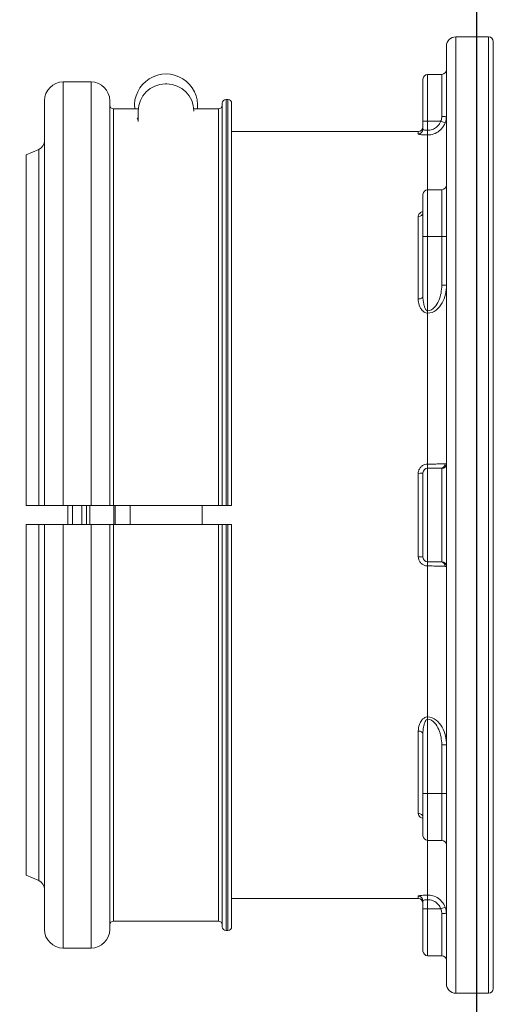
# Model space of a CAD drawing. Extents: x -169 to 6736, y -208 to 3022.
# Tile 105 of 256: x 1545.65 to 1548.81, y 361.63 to 368.2. Entities that reach past the tile are written whole.
import ezdxf

# ---------------------------------------------------------------- set-up
doc = ezdxf.new("R2010")
doc.units = 0
doc.header["$MEASUREMENT"] = 0
doc.header["$PDSIZE"] = 1
doc.layers.get('0').update_dxf_attribs({"color": 255, "linetype": 'CONTINUOUS'})
doc.layers.get('DEFPOINTS').update_dxf_attribs({"linetype": 'CONTINUOUS'})
for name, color, linetype in [('DIM', 3, 'CONTINUOUS'), ('FRP-SUMP', 2, 'CONTINUOUS'), ('GALV-2-PIPE', 3, 'CONTINUOUS'), ('PEAGRAVEL-HATCH', 3, 'CONTINUOUS')]:
    doc.layers.add(name, color=color, linetype=linetype)
doc.styles.add('SIMPLEX', font='simplex')
doc.dimstyles.new('DIM64', dxfattribs={"dimscale": 64, "dimtxt": 0.09375, "dimasz": 0.09375, "dimexe": 0.0625, "dimexo": 0.0625, "dimgap": 0.046875, "dimtad": 1, "dimdec": 4, "dimzin": 3, "dimdsep": 46, "dimlunit": 4, "dimtxsty": 'SIMPLEX', "dimcen": 0, "dimclrd": 256, "dimclre": 256, "dimclrt": 256, "dimadec": 0, "dimazin": 0, "dimtfac": 1, "dimtdec": 4, "dimtmove": 0, "dimatfit": 3, "dimfxl": 1, "dimfrac": 2, "dimtolj": 1, "dimtzin": 0, "dimarcsym": 0})

# ---------------------------------------------------------------- blocks, each defined once
blk = doc.blocks.new('*D17')
at = {"layer": 'DEFPOINTS', "color": 0, "transparency": 16777216}
for p in [(1422.4289, 414.2886), (2052.1541, 410.0074), (1422.4289, 136.5159)]:
    blk.add_point(p, dxfattribs=at)
at = {"layer": 'DIM', "lineweight": -2, "transparency": 16777216}
for p, q in [((1422.4289, 410.2886), (1422.4289, 132.5159)), ((2052.1541, 406.0074), (2052.1541, 132.5159)), ((2046.1541, 136.5159), (1428.4289, 136.5159))]:
    blk.add_line(p, q, dxfattribs=at)
at = {"layer": 'DIM', "transparency": 16777216}
for points in [[(1428.4289, 137.5159), (1428.4289, 135.5159), (1422.4289, 136.5159)], [(2046.1541, 137.5159), (2046.1541, 135.5159), (2052.1541, 136.5159)]]:
    blk.add_solid(points, dxfattribs=at)
at = {"layer": 'DIM', "transparency": 16777216, "insert": (1737.2915, 144.0873), "char_height": 6, "attachment_point": 5, "style": 'SIMPLEX'}
blk.add_mtext('\\A1;52\'-5 3/4" (F.V. TANK SLAB)', dxfattribs=at)
blk = doc.blocks.new('A$C18AC51C3')
at = {"linetype": 'Continuous', "lineweight": 18}
for p, q in [((0.3101, -2.3635), (0.3101, 0.7927)), ((0.3414, 0.824), (0.3414, -5.551)), ((0.5601, 0.824), (0.3414, 0.824)), ((0.5601, -2.3635), (0.5601, 0.824)), ((0.6226, 0.7615), (0.6226, -5.4885)), ((0.6539, 0.574), (0.6539, 0.2925)), ((0.7476, 0.574), (0.6539, 0.574)), ((0.7476, 0.2615), (0.7476, 0.574)), ((0.7789, 0.2615), (0.7789, 0.5427)), ((2.4859, 0.5099), (2.4959, 0.5099)), ((2.9906, -2.301), (2.9906, 0.5235)), ((3.1756, 0.5235), (2.9906, 0.5235)), ((3.1756, -2.301), (3.1756, 0.5235)), ((2.0786, 0.4065), (2.0786, -2.301)), ((2.0911, 0.4065), (2.0786, 0.4065)), ((2.0911, 0.4065), (2.0911, -2.301)), ((2.8656, -2.301), (2.8656, 0.3985)), ((3.3006, -2.301), (3.3006, 0.3985)), ((2.0536, 0.3815), (2.0536, -2.301)), ((2.1161, 0.3815), (2.1161, -2.301)), ((2.1411, 0.344), (2.1411, -2.301)), ((2.3064, 0.344), (2.1411, 0.344)), ((2.3059, 0.328), (2.3059, 0.3299)), ((2.8406, 0.344), (2.6753, 0.344)), ((2.6759, 0.2599), (2.6759, 0.3299)), ((2.8406, 0.344), (2.8406, -2.301)), ((0.6309, 0.2504), (0.6601, 0.2615)), ((0.7476, 0.2615), (0.6601, 0.2615)), ((0.7476, 0.2008), (0.7476, 0.2615)), ((0.7476, 0.2615), (0.7789, 0.2615)), ((0.7476, 0.1698), (0.7476, 0.2008)), ((0.7789, 0.2615), (0.7789, 0.2084)), ((0.7476, 0.1698), (0.7476, -0.1949)), ((0.8101, 0.1925), (0.8101, 0.1773)), ((2.0536, 0.1925), (0.8101, 0.1925)), ((3.4236, 0.0375), (3.3387, 0.0735)), ((3.3387, 0.0735), (3.3387, -2.301)), ((3.4236, -2.301), (3.4236, 0.0375)), ((0.6539, -0.1949), (0.6539, -0.5074)), ((0.7476, -0.1949), (0.6539, -0.1949)), ((0.7476, -0.5074), (0.7476, -0.1949)), ((0.7789, -0.2261), (0.7789, -0.5074)), ((0.7794, -0.3516), (0.779, -0.3504)), ((0.8101, -0.3735), (0.8101, -0.9233)), ((0.6226, -0.5074), (0.6539, -0.5074)), ((0.7476, -0.5074), (0.6539, -0.5074)), ((0.6539, -0.5074), (0.6539, -0.8311)), ((0.7476, -1.0018), (0.7476, -0.5074)), ((0.7476, -0.5074), (0.7789, -0.5074)), ((0.7789, -0.5074), (0.7789, -0.9057)), ((0.6226, -0.8311), (0.6539, -0.8311)), ((0.7476, -1.0018), (0.7476, -1.0182)), ((0.7476, -1.0182), (0.7476, -2.0239)), ((0.7476, -2.051), (0.7476, -2.0239)), ((0.6539, -2.0526), (0.6539, -2.6745)), ((0.7476, -2.051), (0.6601, -2.051)), ((0.7476, -2.676), (0.7476, -2.051)), ((0.7789, -2.0823), (0.7789, -2.6448)), ((0.8101, -2.0857), (0.8101, -2.6414)), ((2.0911, -2.301), (2.0786, -2.301)), ((2.8406, -2.301), (2.1411, -2.301)), ((2.2509, -2.3011), (2.2509, -2.426)), ((2.7309, -2.3011), (2.7309, -2.426)), ((2.8299, -2.3008), (2.8299, -2.3635)), ((2.838, -2.3013), (2.838, -2.4258)), ((3.1756, -2.301), (2.9906, -2.301)), ((2.9975, -2.301), (2.9975, -2.3635)), ((3.0206, -2.3008), (3.0206, -2.3635)), ((3.0519, -2.4258), (3.0519, -2.3012)), ((3.1144, -2.3635), (3.1144, -2.3009)), ((3.1456, -2.3011), (3.1456, -2.4259)), ((0.3101, -5.5198), (0.3101, -2.3635)), ((0.5601, -5.551), (0.5601, -2.3635)), ((2.0536, -5.1085), (2.0536, -2.426)), ((2.0786, -5.1335), (2.0786, -2.426)), ((2.0786, -2.426), (2.0911, -2.426)), ((2.0911, -5.1335), (2.0911, -2.426)), ((2.1161, -5.1085), (2.1161, -2.426)), ((2.1411, -5.071), (2.1411, -2.426)), ((2.1411, -2.426), (2.8406, -2.426)), ((2.8299, -2.3635), (2.8299, -2.4262)), ((2.8406, -5.071), (2.8406, -2.426)), ((2.8656, -2.426), (2.8656, -5.1255)), ((2.9906, -2.426), (2.9906, -5.2505)), ((2.9906, -2.426), (3.1756, -2.426)), ((2.9975, -2.3635), (2.9975, -2.426)), ((3.0206, -2.3635), (3.0206, -2.4262)), ((3.1144, -2.4261), (3.1144, -2.3635)), ((3.1756, -2.426), (3.1756, -5.2505)), ((3.3006, -2.426), (3.3006, -5.1255)), ((3.3387, -4.8006), (3.3387, -2.426)), ((3.4236, -2.426), (3.4236, -4.7645)), ((0.7476, -2.676), (0.6601, -2.676)), ((0.7476, -2.7031), (0.7476, -2.676)), ((0.7476, -2.7031), (0.7476, -3.7088)), ((0.7476, -3.7252), (0.7476, -3.7088)), ((0.7476, -4.2197), (0.7476, -3.7252)), ((0.8101, -3.8038), (0.8101, -4.3536)), ((0.7789, -3.8214), (0.7789, -4.2197)), ((0.6226, -3.8959), (0.6539, -3.8959)), ((0.6539, -3.8959), (0.6539, -4.2197)), ((0.6226, -4.2197), (0.6539, -4.2197)), ((0.7476, -4.2197), (0.6539, -4.2197)), ((0.6539, -4.2197), (0.6539, -4.5322)), ((0.7476, -4.5322), (0.7476, -4.2197)), ((0.7476, -4.2197), (0.7789, -4.2197)), ((0.7789, -4.2197), (0.7789, -4.5009)), ((0.779, -4.3766), (0.7794, -4.3754)), ((0.6539, -4.5322), (0.7476, -4.5322)), ((0.7476, -4.5322), (0.7476, -4.8969)), ((3.3387, -4.8006), (3.4236, -4.7645)), ((0.7476, -4.9278), (0.7476, -4.8969)), ((0.8101, -4.9195), (0.8101, -4.9044)), ((0.8101, -4.9195), (2.0536, -4.9195)), ((0.6601, -4.9885), (0.6309, -4.9774)), ((0.7476, -4.9885), (0.7476, -4.9278)), ((0.7789, -4.9354), (0.7789, -4.9885)), ((0.6539, -5.0195), (0.6539, -5.301)), ((0.7476, -4.9885), (0.6601, -4.9885)), ((0.7789, -4.9885), (0.7476, -4.9885)), ((0.7476, -4.9885), (0.7476, -5.301)), ((0.7789, -4.9885), (0.7789, -5.2698)), ((2.1411, -5.071), (2.8406, -5.071)), ((2.0786, -5.1335), (2.0911, -5.1335)), ((2.9906, -5.2505), (3.1756, -5.2505)), ((0.6539, -5.301), (0.7476, -5.301)), ((0.3414, -5.551), (0.5601, -5.551))]:
    blk.add_line(p, q, dxfattribs=at)
for centre, radius, start, end in [((0.3414, 0.7927), 0.0312, 90, 180), ((0.5601, 0.7615), 0.0625, 0, 90), ((0.7476, 0.5427), 0.0312, 0, 90), ((2.4859, 0.3299), 0.18, 90, 180), ((2.4959, 0.3299), 0.18, 0, 90), ((2.9906, 0.3985), 0.125, 90, 180), ((3.1756, 0.3985), 0.125, 0, 90), ((2.0786, 0.3815), 0.025, 90, 180), ((2.0911, 0.3815), 0.025, 0, 90), ((0.7476, -0.2261), 0.0312, 0, 90), ((0.7476, -2.0823), 0.0312, 0, 90), ((0.7476, -4.5009), 0.0312, 270, 0), ((2.0786, -5.1085), 0.025, 180, 270), ((2.0911, -5.1085), 0.025, 270, 0), ((2.9906, -5.1255), 0.125, 180, 270), ((3.1756, -5.1255), 0.125, 270, 0), ((0.7476, -5.2698), 0.0312, 270, 0), ((0.5601, -5.4885), 0.0625, 270, 0), ((0.3414, -5.5198), 0.0312, 180, 270)]:
    blk.add_arc(centre, radius, start, end, dxfattribs=at)
at = {"linetype": 'Continuous', "lineweight": 18, "extrusion": (0, 0, -1)}
for centre, radius, start, end in [((-0.6539, 0.6052), 0.0312, 270, 0), ((-2.4909, 0.3665), 0.21, 353.85046, 186.14983), ((-2.1411, 0.369), 0.025, 270, 0), ((-2.8406, 0.369), 0.025, 180, 270), ((-2.4909, 0.3665), 0.21, 203.74182, 208.24254), ((-0.8101, 0.2237), 0.0312, 270, 0), ((-3.3631, 0.1311), 0.0625, 292.99589, 0), ((-0.6539, -0.1636), 0.0312, 270, 0), ((-0.7476, -2.6448), 0.0312, 180, 270), ((-0.6539, -4.5634), 0.0312, 0, 90), ((-3.3631, -4.8581), 0.0625, 0, 67.00411), ((-0.8101, -4.9508), 0.0312, 0, 90), ((-2.1411, -5.096), 0.025, 0, 90), ((-2.8406, -5.096), 0.025, 90, 180), ((-0.6539, -5.3323), 0.0312, 0, 90)]:
    blk.add_arc(centre, radius, start, end, dxfattribs=at)
at = {"linetype": 'Continuous', "lineweight": 18}
for centre, major_axis, ratio, start_param, end_param in [((0.6539, 0.2956), (0.0312, 0), 0.099171, 3.141593, 4.712389), ((0.8101, 0.2084), (0.0312, 0), 0.994074, 3.141593, 4.712389), ((0.8101, -0.3491), (0.0312, 0), 0.778577, 3.141593, 4.712389), ((0.8101, -0.9057), (0.0312, 0), 0.563479, 3.141593, 4.712389), ((0.6539, -2.0215), (-0.0312, 0), 0.99507, 0, 1.570796), ((0.6601, -2.0198), (0, 0.0312), 0.934628, 1.617333, 3.141593), ((0.8101, -2.0823), (-0.0312, 0), 0.108706, 0, 1.570796), ((0.6539, -2.7056), (-0.0312, 0), 0.99507, 4.712389, 6.283185), ((0.6601, -2.7073), (0, 0.0312), 0.934628, 0, 1.52426), ((0.8101, -2.6448), (-0.0312, 0), 0.108706, 4.712389, 6.283185), ((0.8101, -3.8214), (0.0312, 0), 0.563479, 1.570796, 3.141593), ((0.8101, -4.3779), (0.0312, 0), 0.778577, 1.570796, 3.141593), ((0.8101, -4.9354), (-0.0312, 0), 0.994074, 4.712389, 6.283185), ((0.6539, -5.0226), (-0.0312, 0), 0.099171, 4.712389, 6.283185)]:
    blk.add_ellipse(centre, major_axis=major_axis, ratio=ratio, start_param=start_param, end_param=end_param, dxfattribs=at)
for points in [[(0.6309, 0.2504), (0.6255, 0.2647), (0.6226, 0.2803), (0.6226, 0.2956)], [(0.6226, -2.0215), (0.6226, -2.0208), (0.6255, -2.0208), (0.6309, -2.0212)], [(3.3387, -2.301), (3.367, -2.301), (3.3953, -2.301), (3.4236, -2.301)], [(3.4236, -2.426), (3.3953, -2.426), (3.367, -2.426), (3.3387, -2.426)], [(0.6309, -2.7058), (0.6255, -2.7063), (0.6226, -2.7062), (0.6226, -2.7056)], [(0.6226, -5.0226), (0.6226, -5.0073), (0.6255, -4.9917), (0.6309, -4.9774)]]:
    blk.add_open_spline(points, degree=3, dxfattribs=at)
for points, knots in [([(0.6539, 0.2925), (0.6539, 0.2838), (0.6553, 0.2749), (0.6587, 0.2649), (0.6594, 0.2632), (0.6601, 0.2615)], [0, 0, 0, 0, 0.828121, 0.828121, 1, 1, 1, 1]), ([(0.7476, 0.1698), (0.7337, 0.1698), (0.7197, 0.1722), (0.6934, 0.1814), (0.6809, 0.1883), (0.6592, 0.2056), (0.6496, 0.2162), (0.6377, 0.235), (0.6339, 0.2426), (0.6309, 0.2504)], [0, 0, 0, 0, 0.278057, 0.278057, 0.555824, 0.555824, 0.834378, 0.834378, 1, 1, 1, 1]), ([(0.6601, 0.2615), (0.6623, 0.2556), (0.6652, 0.2499), (0.6741, 0.2358), (0.6813, 0.2277), (0.6976, 0.2147), (0.707, 0.2095), (0.7266, 0.2026), (0.7372, 0.2008), (0.7476, 0.2008)], [0, 0, 0, 0, 0.16589, 0.16589, 0.444646, 0.444646, 0.722288, 0.722288, 1, 1, 1, 1]), ([(0.7789, 0.2084), (0.7789, 0.2076), (0.7783, 0.2068), (0.7759, 0.2053), (0.7742, 0.2045), (0.7698, 0.2031), (0.767, 0.2025), (0.7611, 0.2015), (0.7577, 0.2012), (0.7521, 0.2009), (0.7499, 0.2008), (0.7476, 0.2008)], [0, 0, 0, 0, 0.218343, 0.218343, 0.436311, 0.436311, 0.652723, 0.652723, 0.866288, 0.866288, 1, 1, 1, 1]), ([(0.7476, 0.1698), (0.7521, 0.1698), (0.7566, 0.1699), (0.7678, 0.1702), (0.7745, 0.1706), (0.7864, 0.1715), (0.7919, 0.1721), (0.8007, 0.1735), (0.8042, 0.1742), (0.8089, 0.1758), (0.8101, 0.1766), (0.8101, 0.1773)], [0, 0, 0, 0, 0.1359, 0.1359, 0.351802, 0.351802, 0.568385, 0.568385, 0.784466, 0.784466, 1, 1, 1, 1]), ([(0.8101, -0.3735), (0.8101, -0.3706), (0.8096, -0.3677), (0.807, -0.3607), (0.8043, -0.3566), (0.7969, -0.3494), (0.7921, -0.3461), (0.7842, -0.3423), (0.7816, -0.3412), (0.7789, -0.3403)], [0, 0, 0, 0, 0.211697, 0.211697, 0.533225, 0.533225, 0.8556, 0.8556, 1, 1, 1, 1]), ([(0.7476, -1.0182), (0.7056, -1.0182), (0.671, -0.985), (0.6317, -0.9134), (0.6226, -0.8724), (0.6226, -0.8311)], [0, 0, 0, 0, 0.5, 0.5, 1, 1, 1, 1]), ([(0.6539, -0.8311), (0.6539, -0.8665), (0.6599, -0.9018), (0.6804, -0.9502), (0.6893, -0.9659), (0.7134, -0.9916), (0.7297, -1.0018), (0.7476, -1.0018)], [0, 0, 0, 0, 0.5, 0.5, 0.75, 0.75, 1, 1, 1, 1]), ([(0.7476, -1.0018), (0.7485, -1.0018), (0.7494, -1.0017), (0.7514, -1.0011), (0.7525, -1.0006), (0.7558, -0.9986), (0.7577, -0.9966), (0.7632, -0.9896), (0.7658, -0.9836), (0.7704, -0.9712), (0.7722, -0.9645), (0.7773, -0.9406), (0.7789, -0.923), (0.7789, -0.9057)], [0, 0, 0, 0, 0.023116, 0.023116, 0.055858, 0.055858, 0.127954, 0.127954, 0.306434, 0.306434, 0.502152, 0.502152, 1, 1, 1, 1]), ([(0.8101, -0.9233), (0.8101, -0.9266), (0.81, -0.9299), (0.8087, -0.9472), (0.8055, -0.9613), (0.7967, -0.9815), (0.793, -0.9883), (0.7837, -1.0007), (0.7779, -1.0067), (0.7674, -1.0133), (0.7635, -1.0152), (0.7557, -1.0176), (0.7516, -1.0182), (0.7476, -1.0182)], [0, 0, 0, 0, 0.08473, 0.08473, 0.44853, 0.44853, 0.633807, 0.633807, 0.82254, 0.82254, 0.914633, 0.914633, 1, 1, 1, 1]), ([(0.6309, -2.0212), (0.636, -2.0217), (0.6433, -2.0221), (0.6615, -2.0228), (0.6726, -2.0231), (0.6969, -2.0236), (0.7103, -2.0238), (0.7319, -2.0239), (0.7398, -2.0239), (0.7476, -2.0239)], [0, 0, 0, 0, 0.281499, 0.281499, 0.563442, 0.563442, 0.84396, 0.84396, 1, 1, 1, 1]), ([(0.8101, -2.0857), (0.8101, -2.081), (0.8096, -2.0762), (0.8069, -2.0649), (0.8041, -2.0584), (0.7967, -2.0468), (0.7919, -2.0415), (0.781, -2.033), (0.7747, -2.0296), (0.7616, -2.0251), (0.7546, -2.0239), (0.7476, -2.0239)], [0, 0, 0, 0, 0.144402, 0.144402, 0.358959, 0.358959, 0.572528, 0.572528, 0.785976, 0.785976, 1, 1, 1, 1]), ([(0.6601, -2.051), (0.6567, -2.051), (0.6547, -2.0514), (0.654, -2.0522), (0.6539, -2.0524), (0.6539, -2.0526)], [0, 0, 0, 0, 0.828121, 0.828121, 1, 1, 1, 1]), ([(2.0786, -2.301), (2.0774, -2.301), (2.0761, -2.301), (2.0721, -2.301), (2.0694, -2.301), (2.0654, -2.301), (2.0639, -2.301), (2.0604, -2.301), (2.0586, -2.301), (2.0557, -2.301), (2.0547, -2.301), (2.0538, -2.301), (2.0536, -2.301), (2.0536, -2.301)], [0, 0, 0, 0, 0.096054, 0.096054, 0.310909, 0.310909, 0.444136, 0.444136, 0.6591, 0.6591, 0.874061, 0.874061, 1, 1, 1, 1]), ([(2.1161, -2.301), (2.1161, -2.301), (2.1157, -2.301), (2.1139, -2.301), (2.1126, -2.301), (2.1098, -2.301), (2.1086, -2.301), (2.1051, -2.301), (2.1026, -2.301), (2.0974, -2.301), (2.0945, -2.301), (2.0915, -2.301), (2.0913, -2.301), (2.0911, -2.301)], [0, 0, 0, 0, 0.206603, 0.206603, 0.421636, 0.421636, 0.555112, 0.555112, 0.770013, 0.770013, 0.984917, 0.984917, 1, 1, 1, 1]), ([(2.1161, -2.301), (2.1161, -2.301), (2.1162, -2.301), (2.1167, -2.301), (2.1175, -2.301), (2.1195, -2.301), (2.1205, -2.301), (2.1233, -2.301), (2.1255, -2.301), (2.1302, -2.301), (2.1329, -2.301), (2.1374, -2.301), (2.1393, -2.301), (2.1411, -2.301)], [0, 0, 0, 0, 0.07909, 0.07909, 0.294111, 0.294111, 0.4276, 0.4276, 0.642515, 0.642515, 0.857432, 0.857432, 1, 1, 1, 1]), ([(2.8406, -2.301), (2.8423, -2.301), (2.8439, -2.301), (2.8483, -2.301), (2.851, -2.301), (2.8558, -2.301), (2.858, -2.301), (2.8609, -2.301), (2.8619, -2.301), (2.864, -2.301), (2.8649, -2.301), (2.8655, -2.301), (2.8656, -2.301), (2.8656, -2.301)], [0, 0, 0, 0, 0.126041, 0.126041, 0.340893, 0.340893, 0.555765, 0.555765, 0.689044, 0.689044, 0.904055, 0.904055, 1, 1, 1, 1]), ([(2.9906, -2.301), (2.9776, -2.301), (2.9645, -2.301), (2.9388, -2.301), (2.9261, -2.301), (2.908, -2.301), (2.9015, -2.301), (2.8867, -2.301), (2.8793, -2.301), (2.8691, -2.301), (2.8662, -2.301), (2.8657, -2.301), (2.8656, -2.301), (2.8656, -2.301)], [0, 0, 0, 0, 0.199624, 0.199624, 0.414501, 0.414501, 0.547754, 0.547754, 0.762752, 0.762752, 0.977748, 0.977748, 1, 1, 1, 1]), ([(3.3006, -2.301), (3.3006, -2.301), (3.2985, -2.301), (3.2901, -2.301), (3.2834, -2.301), (3.2664, -2.301), (3.2559, -2.301), (3.2369, -2.301), (3.229, -2.301), (3.2078, -2.301), (3.1937, -2.301), (3.1784, -2.301), (3.177, -2.301), (3.1756, -2.301)], [0, 0, 0, 0, 0.200992, 0.200992, 0.416022, 0.416022, 0.631018, 0.631018, 0.764422, 0.764422, 0.9793, 0.9793, 1, 1, 1, 1]), ([(3.3006, -2.301), (3.3006, -2.301), (3.3007, -2.301), (3.3013, -2.301), (3.303, -2.301), (3.3085, -2.301), (3.3124, -2.301), (3.3219, -2.301), (3.3276, -2.301), (3.3354, -2.301), (3.337, -2.301), (3.3387, -2.301)], [0, 0, 0, 0, 0.058623, 0.058623, 0.347371, 0.347371, 0.636272, 0.636272, 0.924778, 0.924778, 1, 1, 1, 1]), ([(2.0536, -2.426), (2.0536, -2.426), (2.0538, -2.426), (2.0546, -2.426), (2.0557, -2.426), (2.0585, -2.426), (2.0604, -2.426), (2.0646, -2.426), (2.0671, -2.426), (2.0723, -2.426), (2.0752, -2.426), (2.0782, -2.426), (2.0784, -2.426), (2.0786, -2.426)], [0, 0, 0, 0, 0.123277, 0.123277, 0.338148, 0.338148, 0.552998, 0.552998, 0.767801, 0.767801, 0.982551, 0.982551, 1, 1, 1, 1]), ([(2.0911, -2.426), (2.0924, -2.426), (2.0937, -2.426), (2.0978, -2.426), (2.1005, -2.426), (2.1054, -2.426), (2.1077, -2.426), (2.1115, -2.426), (2.113, -2.426), (2.1152, -2.426), (2.1159, -2.426), (2.1161, -2.426), (2.1161, -2.426), (2.1161, -2.426)], [0, 0, 0, 0, 0.098343, 0.098343, 0.313088, 0.313088, 0.527849, 0.527849, 0.742653, 0.742653, 0.957512, 0.957512, 1, 1, 1, 1]), ([(2.1411, -2.426), (2.1397, -2.426), (2.1383, -2.426), (2.1352, -2.426), (2.1335, -2.426), (2.1293, -2.426), (2.1268, -2.426), (2.1226, -2.426), (2.1208, -2.426), (2.118, -2.426), (2.117, -2.426), (2.1163, -2.426), (2.1161, -2.426), (2.1161, -2.426)], [0, 0, 0, 0, 0.108001, 0.108001, 0.241232, 0.241232, 0.456146, 0.456146, 0.671057, 0.671057, 0.886009, 0.886009, 1, 1, 1, 1]), ([(2.8656, -2.426), (2.8656, -2.426), (2.8655, -2.426), (2.8649, -2.426), (2.864, -2.426), (2.8614, -2.426), (2.8596, -2.426), (2.8555, -2.426), (2.8531, -2.426), (2.8489, -2.426), (2.8473, -2.426), (2.8439, -2.426), (2.8423, -2.426), (2.8406, -2.426)], [0, 0, 0, 0, 0.096034, 0.096034, 0.311054, 0.311054, 0.526061, 0.526061, 0.741022, 0.741022, 0.87438, 0.87438, 1, 1, 1, 1]), ([(2.8656, -2.426), (2.8656, -2.426), (2.8664, -2.426), (2.8707, -2.426), (2.8759, -2.426), (2.8901, -2.426), (2.8994, -2.426), (2.9208, -2.426), (2.9332, -2.426), (2.9593, -2.426), (2.9735, -2.426), (2.9885, -2.426), (2.9896, -2.426), (2.9906, -2.426)], [0, 0, 0, 0, 0.124563, 0.124563, 0.339431, 0.339431, 0.554275, 0.554275, 0.769073, 0.769073, 0.98382, 0.98382, 1, 1, 1, 1]), ([(3.1756, -2.426), (3.1867, -2.426), (3.1978, -2.426), (3.222, -2.426), (3.235, -2.426), (3.2581, -2.426), (3.2684, -2.426), (3.2849, -2.426), (3.2913, -2.426), (3.2988, -2.426), (3.3006, -2.426), (3.3006, -2.426)], [0, 0, 0, 0, 0.169372, 0.169372, 0.383994, 0.383994, 0.598638, 0.598638, 0.813329, 0.813329, 1, 1, 1, 1]), ([(3.3387, -2.426), (3.334, -2.426), (3.3296, -2.426), (3.3199, -2.426), (3.315, -2.426), (3.3072, -2.426), (3.3043, -2.426), (3.3013, -2.426), (3.3006, -2.426), (3.3006, -2.426)], [0, 0, 0, 0, 0.209121, 0.209121, 0.497484, 0.497484, 0.785843, 0.785843, 1, 1, 1, 1]), ([(0.6539, -2.6745), (0.6539, -2.6753), (0.6553, -2.6758), (0.6587, -2.676), (0.6594, -2.676), (0.6601, -2.676)], [0, 0, 0, 0, 0.828121, 0.828121, 1, 1, 1, 1]), ([(0.7476, -2.7031), (0.7521, -2.7031), (0.7566, -2.7026), (0.7678, -2.7002), (0.7745, -2.6976), (0.7864, -2.6903), (0.7919, -2.6856), (0.8007, -2.6747), (0.8042, -2.6685), (0.8089, -2.6554), (0.8101, -2.6483), (0.8101, -2.6414)], [0, 0, 0, 0, 0.1359, 0.1359, 0.351802, 0.351802, 0.568385, 0.568385, 0.784466, 0.784466, 1, 1, 1, 1]), ([(0.7476, -2.7031), (0.7337, -2.7031), (0.7197, -2.7032), (0.6934, -2.7035), (0.6809, -2.7037), (0.6592, -2.7043), (0.6496, -2.7047), (0.6377, -2.7053), (0.6339, -2.7056), (0.6309, -2.7058)], [0, 0, 0, 0, 0.278057, 0.278057, 0.555824, 0.555824, 0.834378, 0.834378, 1, 1, 1, 1]), ([(0.6226, -3.8959), (0.6226, -3.8547), (0.6316, -3.8139), (0.6613, -3.7598), (0.674, -3.7431), (0.7066, -3.7173), (0.7266, -3.7088), (0.7476, -3.7088)], [0, 0, 0, 0, 0.5, 0.5, 0.75, 0.75, 1, 1, 1, 1]), ([(0.7476, -3.7252), (0.7297, -3.7252), (0.7135, -3.7354), (0.6893, -3.7612), (0.6804, -3.7768), (0.6598, -3.8257), (0.6539, -3.8605), (0.6539, -3.8959)], [0, 0, 0, 0, 0.25, 0.25, 0.5, 0.5, 1, 1, 1, 1]), ([(0.7476, -3.7088), (0.7516, -3.7088), (0.7555, -3.7094), (0.7638, -3.7119), (0.768, -3.714), (0.7776, -3.7204), (0.7825, -3.7252), (0.7938, -3.7393), (0.799, -3.7495), (0.8077, -3.7741), (0.8101, -3.7891), (0.8101, -3.8038)], [0, 0, 0, 0, 0.083542, 0.083542, 0.185879, 0.185879, 0.342318, 0.342318, 0.618545, 0.618545, 1, 1, 1, 1]), ([(0.7476, -3.7252), (0.7489, -3.7252), (0.7501, -3.7255), (0.752, -3.7262), (0.7527, -3.7266), (0.756, -3.7285), (0.758, -3.7307), (0.7629, -3.7373), (0.7652, -3.7421), (0.7709, -3.7567), (0.7734, -3.7668), (0.7777, -3.7916), (0.7789, -3.8066), (0.7789, -3.8214)], [0, 0, 0, 0, 0.032574, 0.032574, 0.054728, 0.054728, 0.135511, 0.135511, 0.283186, 0.283186, 0.575976, 0.575976, 1, 1, 1, 1]), ([(0.7789, -4.3867), (0.7795, -4.3865), (0.7801, -4.3863), (0.7866, -4.3839), (0.792, -4.381), (0.8008, -4.3743), (0.8043, -4.3704), (0.8089, -4.3623), (0.8101, -4.3579), (0.8101, -4.3536)], [0, 0, 0, 0, 0.031366, 0.031366, 0.354876, 0.354876, 0.67786, 0.67786, 1, 1, 1, 1]), ([(0.6309, -4.9774), (0.636, -4.9643), (0.6433, -4.9518), (0.6615, -4.9303), (0.6726, -4.921), (0.6969, -4.9068), (0.7103, -4.9018), (0.7319, -4.8976), (0.7398, -4.8969), (0.7476, -4.8969)], [0, 0, 0, 0, 0.281499, 0.281499, 0.563442, 0.563442, 0.84396, 0.84396, 1, 1, 1, 1]), ([(0.8101, -4.9044), (0.8101, -4.9039), (0.8096, -4.9033), (0.8069, -4.902), (0.8041, -4.9012), (0.7967, -4.8998), (0.7919, -4.8992), (0.781, -4.8981), (0.7747, -4.8976), (0.7616, -4.897), (0.7546, -4.8969), (0.7476, -4.8969)], [0, 0, 0, 0, 0.144402, 0.144402, 0.358959, 0.358959, 0.572528, 0.572528, 0.785976, 0.785976, 1, 1, 1, 1]), ([(0.7476, -4.9278), (0.7417, -4.9278), (0.7358, -4.9284), (0.7197, -4.9315), (0.7095, -4.9353), (0.6913, -4.946), (0.683, -4.9531), (0.6694, -4.9692), (0.6639, -4.9786), (0.6601, -4.9885)], [0, 0, 0, 0, 0.155825, 0.155825, 0.436102, 0.436102, 0.718109, 0.718109, 1, 1, 1, 1]), ([(0.7476, -4.9278), (0.7511, -4.9278), (0.7546, -4.928), (0.7612, -4.9286), (0.7643, -4.9291), (0.7698, -4.9302), (0.7722, -4.9308), (0.7759, -4.9323), (0.7773, -4.9331), (0.7786, -4.9344), (0.7789, -4.9349), (0.7789, -4.9354)], [0, 0, 0, 0, 0.210824, 0.210824, 0.422632, 0.422632, 0.63678, 0.63678, 0.853653, 0.853653, 1, 1, 1, 1]), ([(0.6601, -4.9885), (0.6567, -4.9966), (0.6547, -5.0053), (0.654, -5.0158), (0.6539, -5.0177), (0.6539, -5.0195)], [0, 0, 0, 0, 0.828121, 0.828121, 1, 1, 1, 1])]:
    blk.add_open_spline(points, degree=3, knots=knots, dxfattribs=at)

msp = doc.modelspace()

# ---------------------------------------------------------------- hatches: boundary and pattern name
at = {"layer": 'PEAGRAVEL-HATCH'}
h = msp.add_hatch(dxfattribs=at)
h.set_pattern_fill('AR-SAND', color=256, scale=7.5, style=0)
h.set_pattern_definition([(37.5, (1426.706, 353.116), (-0.47245, 14.4512), [0, -11.4, 0, -12.75, 0, -12.1875]), (7.5, (1426.706, 353.116), (13.2733, 21.166), [0, -6.15, 0, -10.275, 0, -3.9375]), (327.5, (1417.481, 353.116), (23.3561, 0.0424), [0, -3.75, 0, -13.5, 0, -17.625]), (317.5, (1417.48, 353.116), (22.546, 6.5826), [0, -1.875, 0, -8.85, 0, -10.125])])
edge = h.paths.add_edge_path()
edge.add_ellipse((1583.92734, 363.7842), major_axis=(0, -0.595), ratio=0.4792007, start_angle=180, end_angle=360, ccw=False)
edge.add_ellipse((1583.92734, 364.9742), major_axis=(0, -0.595), ratio=0.4792007, start_angle=180, end_angle=360)
edge.add_ellipse((1583.92734, 364.9742), major_axis=(0, -0.595), ratio=0.4792007, start_angle=0, end_angle=180)
edge.add_line((1583.92734, 365.5692), (1586.26369, 365.5692))
edge.add_line((1586.26369, 365.5692), (1586.26369, 369.85879))
edge.add_line((1586.26369, 369.85879), (1583.92734, 369.85879))
edge.add_ellipse((1583.92734, 370.10879), major_axis=(0, -0.25), ratio=0.4792007, start_angle=180, end_angle=360, ccw=False)
edge.add_ellipse((1583.92734, 370.60879), major_axis=(0, 0.25), ratio=0.4792007, start_angle=0, end_angle=180, ccw=False)
edge.add_line((1583.92734, 370.85879), (1586.26369, 370.85879))
edge.add_line((1586.26369, 370.85879), (1586.26369, 401.47312))
edge.add_line((1586.26369, 401.47312), (1511.51543, 414.00736))
edge.add_line((1511.51543, 414.00736), (1511.51543, 381.67021))
edge.add_line((1511.51543, 381.67021), (1501.44997, 382.06986))
edge.add_line((1501.44997, 382.06986), (1501.44997, 354.05357))
edge.add_line((1501.44997, 354.05357), (1586.26369, 353.11627))
edge.add_line((1586.26369, 353.11627), (1586.26369, 363.1892))
edge.add_line((1586.26369, 363.1892), (1583.8723, 363.1892))

# ---------------------------------------------------------------- linework, layer by layer
at = {"layer": 'FRP-SUMP'}
msp.add_lwpolyline([(1548.9477, 377.83059), (1548.9477, 359.19893, -0.2679492), (1549.1977, 358.76592), (1549.1977, 356.01592), (1548.9477, 356.01592), (1548.9477, 358.76592, 0.4142136), (1548.6977, 359.01592), (1548.6977, 378.0136)], format="xyb", dxfattribs=at)

# ---------------------------------------------------------------- block references
at = {"layer": 'GALV-2-PIPE', "xscale": -1}
msp.add_blockref('A$C18AC51C3', (1549.1173, 367.25723), dxfattribs=at)

# ---------------------------------------------------------------- dimensions: what is measured, and where the dimension line sits
at = {"layer": 'DIM'}
dim = msp.add_linear_dim(base=(1422.42894, 136.51592), p1=(2052.15406, 410.00736), p2=(1422.42894, 414.28861), angle=180, text='<> (F.V. TANK SLAB)', dimstyle='DIM64', dxfattribs=at)
dim.commit()
dim.dimension.update_dxf_attribs({"geometry": '*D17', "text_midpoint": (1737.2915, 144.08735)})

doc.saveas('drawing.dxf')
